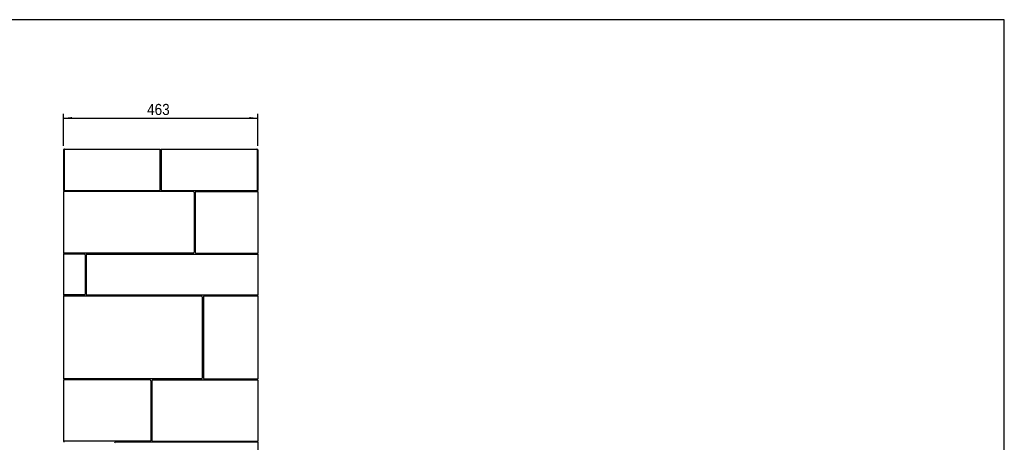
# Model space of a CAD drawing. Header units: millimetres. Extents: x 43 to 4143, y 38 to 2908.
# Tile 5 of 5: x 1794 to 4143, y 1900 to 2908. Entities that reach past the tile are written whole.
import ezdxf

# ---------------------------------------------------------------- set-up
doc = ezdxf.new("R2010")
doc.units = ezdxf.units.MM
doc.header["$LTSCALE"] = 10
doc.linetypes.add('SLD-Solido', pattern=[0])
doc.layers.add('QUOTE', color=1, linetype='SLD-Solido')
doc.layers.add('SCHIZZI', color=9, linetype='Continuous')
doc.styles.add('SLDTEXTSTYLE1', font='Gothic.ttf', dxfattribs={"width": 0.913})
doc.dimstyles.new('SLDDIMSTYLE0', dxfattribs={"dimtxt": 26.458333, "dimasz": 20, "dimexe": 0, "dimexo": 0.0625, "dimgap": 6.614583, "dimtad": 1, "dimdec": 1, "dimrnd": 1e-09, "dimzin": 12, "dimdsep": 46, "dimtxsty": 'SLDTEXTSTYLE1', "dimsah": 1, "dimcen": 0.09, "dimadec": 0, "dimazin": 3, "dimtfac": 1, "dimtdec": 1, "dimtofl": 0, "dimtmove": 0, "dimatfit": 3, "dimfxl": 0, "dimfrac": 2, "dimtolj": 1, "dimtzin": 12, "dimarcsym": 0})

# ---------------------------------------------------------------- blocks, each defined once
blk = doc.blocks.new('_D_24')
at = {"layer": 'QUOTE'}
for p, q in [((1899.2, 2607.5), (1899.2, 2683.6)), ((2362.2, 2607.5), (2362.2, 2683.6)), ((1899.2, 2673.6), (2362.2, 2673.6))]:
    blk.add_line(p, q, dxfattribs=at)
for points in [[(1899.2, 2673.6), (1919.2, 2671.1), (1919.2, 2676.1)], [(2362.2, 2673.6), (2342.2, 2676.1), (2342.2, 2671.1)]]:
    blk.add_solid(points, dxfattribs=at)
at = {"layer": 'QUOTE', "insert": (2098.4, 2707.4), "char_height": 26.46, "attachment_point": 1, "style": 'SLDTEXTSTYLE1'}
blk.add_mtext('463', dxfattribs=at)

msp = doc.modelspace()

# ---------------------------------------------------------------- linework, layer by layer
for p, q in [((1899.22, 2597.47), (1900.22, 2597.47)), ((1899.22, 2597.47), (1899.22, 2500.72)), ((1900.22, 2597.47), (1900.22, 2500.72)), ((1900.32, 2597.47), (1900.32, 2500.72)), ((1901.22, 2599.47), (2129.47, 2599.47)), ((2129.47, 2599.47), (2129.47, 2597.47)), ((2129.47, 2597.97), (2131.97, 2597.97)), ((2129.47, 2502.72), (2129.47, 2597.47)), ((2131.97, 2597.47), (2131.97, 2599.47)), ((2131.97, 2599.47), (2360.22, 2599.47)), ((2131.97, 2597.47), (2131.97, 2502.72)), ((2361.12, 2597.47), (2361.12, 2500.72)), ((2362.22, 2597.47), (2361.22, 2597.47)), ((2361.22, 2597.47), (2361.22, 2500.72)), ((2362.22, 2597.47), (2362.22, 2500.72)), ((1899.22, 2500.72), (1900.22, 2500.72)), ((1899.22, 2498.47), (1900.22, 2498.47)), ((1899.22, 2498.47), (1899.22, 2498.22)), ((1899.22, 2498.22), (1899.22, 2351.72)), ((1901.22, 2498.22), (1899.22, 2498.22)), ((1900.22, 2498.47), (1900.22, 2498.22)), ((1900.32, 2500.72), (2127.47, 2500.72)), ((1900.72, 2498.22), (1900.72, 2500.72)), ((2208.47, 2498.22), (1901.22, 2498.22)), ((2133.97, 2500.72), (2361.12, 2500.72)), ((2210.47, 2496.22), (2210.47, 2353.72)), ((2212.97, 2496.22), (2212.97, 2353.72)), ((2214.97, 2498.22), (2360.22, 2498.22)), ((2360.22, 2498.22), (2362.22, 2498.22)), ((2360.72, 2500.72), (2360.72, 2498.22)), ((2362.22, 2500.72), (2361.22, 2500.72)), ((2361.22, 2498.47), (2361.22, 2498.22)), ((2361.22, 2498.47), (2362.22, 2498.47)), ((2362.22, 2498.47), (2362.22, 2498.22)), ((2362.22, 2498.22), (2362.22, 2351.72)), ((1899.22, 2351.72), (1899.22, 2351.47)), ((1901.22, 2351.72), (1899.22, 2351.72)), ((1899.22, 2351.47), (1900.22, 2351.47)), ((1899.22, 2349.47), (1900.22, 2349.47)), ((1899.22, 2349.47), (1899.22, 2349.22)), ((1899.22, 2349.22), (1899.22, 2251.72)), ((1901.22, 2349.22), (1899.22, 2349.22)), ((1900.22, 2351.72), (1900.22, 2351.47)), ((1900.22, 2349.47), (1900.22, 2349.22)), ((1900.72, 2349.22), (1900.72, 2351.72)), ((2208.47, 2351.72), (1901.22, 2351.72)), ((1948.47, 2349.22), (1901.22, 2349.22)), ((1954.97, 2349.22), (2360.22, 2349.22)), ((2214.97, 2351.72), (2360.22, 2351.72)), ((2360.22, 2351.72), (2362.22, 2351.72)), ((2360.22, 2349.22), (2362.22, 2349.22)), ((2360.72, 2351.72), (2360.72, 2349.22)), ((2361.22, 2351.72), (2361.22, 2351.47)), ((2361.22, 2351.47), (2362.22, 2351.47)), ((2361.22, 2349.47), (2361.22, 2349.22)), ((2361.22, 2349.47), (2362.22, 2349.47)), ((2362.22, 2351.72), (2362.22, 2351.47)), ((2362.22, 2349.47), (2362.22, 2349.22)), ((2362.22, 2349.22), (2362.22, 2251.72)), ((1950.47, 2347.22), (1950.47, 2253.72)), ((1952.97, 2347.22), (1952.97, 2253.72)), ((1899.22, 2251.72), (1899.22, 2251.47)), ((1901.22, 2251.72), (1899.22, 2251.72)), ((1899.22, 2251.47), (1900.22, 2251.47)), ((1899.22, 2249.47), (1899.22, 2248.97)), ((1899.22, 2249.47), (1900.22, 2249.47)), ((1899.22, 2248.97), (1899.22, 2051.47)), ((1901.22, 2248.97), (1899.22, 2248.97)), ((1900.22, 2251.72), (1900.22, 2251.47)), ((1900.72, 2251.47), (1900.22, 2251.47)), ((1900.22, 2249.47), (1900.22, 2248.97)), ((1900.72, 2248.97), (1900.72, 2251.72)), ((1948.47, 2251.72), (1901.22, 2251.72)), ((2228.07, 2248.97), (1901.22, 2248.97)), ((1954.97, 2251.72), (2360.22, 2251.72)), ((2230.07, 2246.97), (2230.07, 2053.47)), ((2232.57, 2247.22), (2232.57, 2053.72)), ((2234.57, 2249.22), (2360.22, 2249.22)), ((2360.22, 2251.72), (2362.22, 2251.72)), ((2360.22, 2249.22), (2362.22, 2249.22)), ((2360.72, 2251.72), (2360.72, 2249.22)), ((2361.22, 2251.72), (2361.22, 2251.47)), ((2361.22, 2251.47), (2362.22, 2251.47)), ((2361.22, 2249.47), (2361.22, 2249.22)), ((2361.22, 2249.47), (2362.22, 2249.47)), ((2362.22, 2251.72), (2362.22, 2251.47)), ((2362.22, 2249.47), (2362.22, 2249.22)), ((2362.22, 2249.22), (2362.22, 2051.72)), ((1901.22, 2051.47), (1899.22, 2051.47)), ((1899.22, 2049.47), (1899.22, 2049.22)), ((1899.22, 2049.47), (1900.22, 2049.47)), ((1899.22, 2049.22), (1899.22, 1902.72)), ((1901.22, 2049.22), (1899.22, 2049.22)), ((1900.22, 2049.47), (1900.22, 2049.22)), ((1900.72, 2049.22), (1900.72, 2051.47)), ((2228.07, 2051.47), (1901.22, 2051.47)), ((2105.47, 2049.22), (1901.22, 2049.22)), ((2107.47, 2047.22), (2107.47, 1904.72)), ((2109.97, 2047.22), (2109.97, 1904.72)), ((2111.97, 2049.22), (2360.22, 2049.22)), ((2234.57, 2051.72), (2360.22, 2051.72)), ((2360.22, 2051.72), (2362.22, 2051.72)), ((2360.22, 2049.22), (2362.22, 2049.22)), ((2360.72, 2051.72), (2360.72, 2049.22)), ((2361.22, 2051.72), (2361.22, 2051.47)), ((2361.22, 2051.47), (2362.22, 2051.47)), ((2361.22, 2049.47), (2361.22, 2049.22)), ((2361.22, 2049.47), (2362.22, 2049.47)), ((2362.22, 2051.72), (2362.22, 2051.47)), ((2362.22, 2049.47), (2362.22, 2049.22)), ((2362.22, 2049.22), (2362.22, 1902.72)), ((1899.22, 1902.72), (1899.22, 1902.47)), ((1901.22, 1902.72), (1899.22, 1902.72)), ((1900.22, 1902.72), (1900.22, 1902.47)), ((1900.72, 1900.22), (1900.72, 1902.72)), ((2105.47, 1902.72), (1901.22, 1902.72)), ((2111.97, 1902.72), (2360.22, 1902.72)), ((2360.22, 1902.72), (2362.22, 1902.72)), ((2360.72, 1902.72), (2360.72, 1900.22)), ((2361.22, 1902.72), (2361.22, 1902.47)), ((2362.22, 1902.72), (2362.22, 1902.47)), ((1899.22, 1902.47), (1900.22, 1902.47)), ((2360.22, 1900.22), (2022.97, 1900.22)), ((2362.22, 1900.22), (2360.22, 1900.22)), ((2361.22, 1902.47), (2362.22, 1902.47)), ((2362.22, 1900.22), (2362.22, 1800.47))]:
    msp.add_line(p, q)
for centre, start, end in [((2127.47, 2502.72), 270, 0), ((2133.97, 2502.72), 180, 270), ((2208.47, 2496.22), 0, 90), ((2214.97, 2496.22), 90, 180), ((1948.47, 2347.22), 0, 90), ((1954.97, 2347.22), 90, 180), ((2208.47, 2353.72), 270, 0), ((2214.97, 2353.72), 180, 270), ((1948.47, 2253.72), 270, 0), ((1954.97, 2253.72), 180, 270), ((2228.07, 2246.97), 0, 90), ((2234.57, 2247.22), 90, 180), ((2105.47, 2047.22), 0, 90), ((2111.97, 2047.22), 90, 180), ((2228.07, 2053.47), 270, 0), ((2234.57, 2053.72), 180, 270), ((2105.47, 1904.72), 270, 0), ((2111.97, 1904.72), 180, 270), ((2022.97, 1898.22), 90, 180)]:
    msp.add_arc(centre, 2, start, end)
for points, knots in [([(1901.22, 2599.47), (1901.17, 2599.47), (1901.05, 2599.47), (1900.85, 2599.44), (1900.63, 2599.38), (1900.42, 2599.31), (1900.21, 2599.2), (1899.99, 2599.05), (1899.82, 2598.9), (1899.67, 2598.74), (1899.55, 2598.58), (1899.44, 2598.39), (1899.35, 2598.2), (1899.27, 2597.96), (1899.23, 2597.72), (1899.22, 2597.53), (1899.22, 2597.47)], [0, 0, 0, 0, 0.04316, 0.1221787, 0.1901456, 0.2547205, 0.3335742, 0.42015, 0.509635, 0.5508777, 0.6289695, 0.698969, 0.7646008, 0.8228942, 0.9405417, 1, 1, 1, 1]), ([(1900.53, 2598.2), (1900.5, 2598.16), (1900.44, 2598.1), (1900.37, 2598.01), (1900.3, 2597.88), (1900.23, 2597.71), (1900.22, 2597.55), (1900.22, 2597.47)], [0, 0, 0, 0, 0.1609212, 0.3312474, 0.4168798, 0.7067801, 1, 1, 1, 1]), ([(2362.22, 2597.47), (2362.22, 2597.73), (2362.17, 2597.99), (2361.97, 2598.48), (2361.82, 2598.7), (2361.45, 2599.07), (2361.23, 2599.22), (2360.74, 2599.42), (2360.48, 2599.47), (2360.22, 2599.47)], [0, 0, 0, 0, 0.25, 0.25, 0.5, 0.5, 0.75, 0.75, 1, 1, 1, 1]), ([(2360.22, 2599.47), (2360.29, 2599.47), (2360.37, 2599.42), (2360.52, 2599.22), (2360.59, 2599.07), (2360.74, 2598.7), (2360.82, 2598.48), (2360.97, 2597.99), (2361.04, 2597.73), (2361.12, 2597.47)], [0, 0, 0, 0, 0.25, 0.25, 0.5, 0.5, 0.75, 0.75, 1, 1, 1, 1]), ([(2361.22, 2597.47), (2361.21, 2597.54), (2361.21, 2597.65), (2361.16, 2597.8), (2361.12, 2597.91), (2361.07, 2597.99), (2361.02, 2598.06), (2360.97, 2598.13), (2360.92, 2598.18), (2360.91, 2598.19)], [0, 0, 0, 0, 0.24902995, 0.41771485, 0.58882347, 0.67479123, 0.7578997, 0.92480506, 1, 1, 1, 1])]:
    msp.add_open_spline(points, degree=3, knots=knots)
msp.add_open_spline([(1900.32, 2597.47), (1900.39, 2597.73), (1900.54, 2598.25), (1900.77, 2598.92), (1900.99, 2599.38), (1901.14, 2599.44), (1901.22, 2599.47)], degree=3)
at = {"layer": 'SCHIZZI', "color": 7}
msp.add_lwpolyline([(4143.24, 38.22), (4143.05, 2908.22), (43.24, 2908.22), (43.24, 38.22)], close=True, dxfattribs=at)

# ---------------------------------------------------------------- dimensions: what is measured, and where the dimension line sits
at = {"layer": 'QUOTE'}
dim = msp.add_linear_dim(base=(2362.22, 2673.56), p1=(1899.22, 2597.47), p2=(2362.22, 2597.47), angle=0, dimstyle='SLDDIMSTYLE0', dxfattribs=at)
dim.commit()
dim.dimension.update_dxf_attribs({"geometry": '_D_24', "text_midpoint": (2127.7, 2673.56), "dimtype": 160})

doc.saveas('drawing.dxf')
